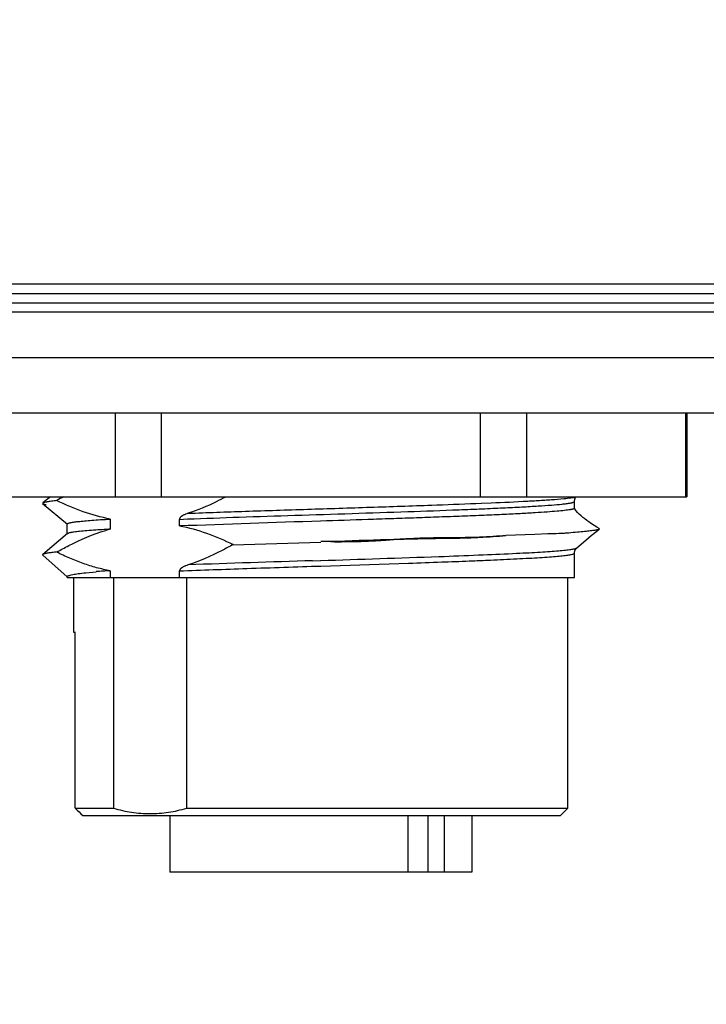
# Model space of a CAD drawing. Header units: inches. Extents: x 0 to 34, y 0 to 22.
# Tile 16 of 47: x 16.2 to 16.9, y 9 to 10.1. Entities that reach past the tile are written whole.
import ezdxf

# ---------------------------------------------------------------- set-up
doc = ezdxf.new("R2010")
doc.units = ezdxf.units.IN
doc.header["$LTSCALE"] = 1.87
doc.header["$MEASUREMENT"] = 0
doc.layers.get('0').update_dxf_attribs({"linetype": 'CONTINUOUS'})
doc.layers.add('DIMENSIONS', color=7, linetype='CONTINUOUS')
doc.styles.get("Standard").update_dxf_attribs({"font": 'txt', "width": 0.8})
doc.dimstyles.new('DIMSTYLE_1', dxfattribs={"dimtxt": 0.125, "dimasz": 0.18, "dimexe": 0.18, "dimexo": 0.0625, "dimgap": 0.09, "dimtad": 0, "dimtih": 1, "dimtoh": 1, "dimdec": 3, "dimzin": 4, "dimdsep": 46, "dimtxsty": 'STANDARD', "dimblk": '_FILLED', "dimblk1": '_FILLED', "dimblk2": '_FILLED', "dimcen": 0.09, "dimadec": 0, "dimazin": 0, "dimtp": 0.01, "dimtm": 0.01, "dimtfac": 1, "dimtdec": 3, "dimtofl": 0, "dimtmove": 0, "dimatfit": 3, "dimldrblk": '_FILLED', "dimfxl": 1, "dimtolj": 1, "dimtzin": 4, "dimarcsym": 0})

# ---------------------------------------------------------------- blocks, each defined once
blk = doc.blocks.new('_FILLED')
at = {"color": 0, "linetype": 'BYBLOCK'}
blk.add_solid([(0, 0), (-1, 0.1736), (-1, -0.1736)], dxfattribs=at)
blk = doc.blocks.new('*D11')
at = {"layer": 'DIMENSIONS', "color": 2, "linetype": 'CONTINUOUS'}
for p, q in [((15.7941, 10.1047), (15.7941, 7.4271)), ((17.2114, 10.1047), (17.2114, 7.4271)), ((15.7941, 7.5521), (15.4341, 7.5521)), ((17.2114, 7.5521), (17.5714, 7.5521))]:
    blk.add_line(p, q, dxfattribs=at)
at = {"layer": 'DIMENSIONS', "color": 2, "linetype": 'CONTINUOUS', "xscale": 0.18, "yscale": 0.18, "zscale": 0.18}
blk.add_blockref('_FILLED', (15.7941, 7.5521), dxfattribs=at)
at = {"layer": 'DIMENSIONS', "color": 2, "linetype": 'CONTINUOUS', "xscale": 0.18, "yscale": 0.18, "zscale": 0.18, "rotation": 180}
blk.add_blockref('_FILLED', (17.2114, 7.5521), dxfattribs=at)
at = {"layer": 'DIMENSIONS', "color": 2, "linetype": 'CONTINUOUS', "insert": (16.5027, 7.6146), "char_height": 0.125, "width": 1.225, "attachment_point": 2, "line_spacing_factor": 0.9}
blk.add_mtext('(1.417{\\Ftxt.shx;\\W1.000000;\\H0.125000; }[36])', dxfattribs=at)
blk = doc.blocks.new('*D12')
at = {"layer": 'DIMENSIONS', "color": 2, "linetype": 'CONTINUOUS'}
for p, q in [((17.2114, 10.1047), (17.2114, 8.1771)), ((17.9791, 9.8951), (17.9791, 8.1771)), ((17.2114, 8.3021), (16.8514, 8.3021)), ((17.9791, 8.3021), (18.4658, 8.3021))]:
    blk.add_line(p, q, dxfattribs=at)
at = {"layer": 'DIMENSIONS', "color": 2, "linetype": 'CONTINUOUS', "xscale": 0.18, "yscale": 0.18, "zscale": 0.18}
blk.add_blockref('_FILLED', (17.2114, 8.3021), dxfattribs=at)
at = {"layer": 'DIMENSIONS', "color": 2, "linetype": 'CONTINUOUS', "xscale": 0.18, "yscale": 0.18, "zscale": 0.18, "rotation": 180}
blk.add_blockref('_FILLED', (17.9791, 8.3021), dxfattribs=at)
at = {"layer": 'DIMENSIONS', "color": 2, "linetype": 'CONTINUOUS', "insert": (18.5283, 8.3646), "char_height": 0.125, "width": 1.325, "attachment_point": 1, "line_spacing_factor": 0.9}
blk.add_mtext('(.768{\\Ftxt.shx;\\W1.000000;\\H0.125000; }[19.5])', dxfattribs=at)

msp = doc.modelspace()

# ---------------------------------------------------------------- linework, layer by layer
at = {"color": 7, "linetype": 'CONTINUOUS'}
for p, q in [((17.2111, 9.8202), (15.7944, 9.8202)), ((17.2114, 9.81), (15.7941, 9.81)), ((15.7941, 9.8002), (17.2114, 9.8002)), ((17.2114, 9.7903), (15.7941, 9.7903)), ((17.5141, 9.7411), (15.4913, 9.7411)), ((15.3019, 9.682), (17.7035, 9.682)), ((16.2817, 9.5915), (16.2817, 9.682)), ((16.3311, 9.682), (16.3311, 9.5915)), ((16.6743, 9.5915), (16.6743, 9.682)), ((16.7238, 9.682), (16.7238, 9.5915)), ((16.8954, 9.5915), (16.8954, 9.682)), ((16.8964, 9.682), (16.8964, 9.5915)), ((16.109, 9.5915), (16.8964, 9.5915))]:
    msp.add_line(p, q, dxfattribs=at)
at = {"color": 6, "linetype": 'CONTINUOUS'}
for p, q in [((16.2034, 9.5845), (16.2301, 9.5621)), ((16.2038, 9.585), (16.2037, 9.5843)), ((16.6219, 9.5827), (16.6275, 9.5829)), ((16.6755, 9.5847), (16.6859, 9.5851)), ((16.7541, 9.5889), (16.7642, 9.5897)), ((16.7752, 9.5861), (16.7756, 9.5866)), ((16.7756, 9.5794), (16.7756, 9.5866)), ((16.7755, 9.5795), (16.7756, 9.5794)), ((16.2301, 9.5621), (16.2299, 9.5625)), ((16.2299, 9.5516), (16.2299, 9.5625)), ((16.2762, 9.5677), (16.2762, 9.5568)), ((16.3506, 9.5674), (16.3594, 9.5678)), ((16.3506, 9.5603), (16.3506, 9.5674)), ((16.2301, 9.552), (16.2037, 9.5296)), ((16.2301, 9.552), (16.2299, 9.5516)), ((16.733, 9.5512), (16.7018, 9.5499)), ((16.7468, 9.5517), (16.733, 9.5512)), ((16.802, 9.5574), (16.802, 9.5567)), ((16.4079, 9.5401), (16.5027, 9.543)), ((16.5134, 9.5434), (16.5027, 9.5434)), ((16.5345, 9.5435), (16.5134, 9.5434)), ((16.5747, 9.5453), (16.5549, 9.5441)), ((16.2037, 9.5296), (16.204, 9.5298)), ((16.2037, 9.5289), (16.2037, 9.5296)), ((16.7752, 9.5306), (16.7756, 9.531)), ((16.7756, 9.5049), (16.7756, 9.531)), ((16.7756, 9.531), (16.7756, 9.531)), ((16.7778, 9.5365), (16.7782, 9.5367)), ((16.2037, 9.529), (16.23, 9.5057)), ((16.4938, 9.5229), (16.5025, 9.5232)), ((16.5027, 9.5172), (16.5971, 9.5203)), ((16.6297, 9.5274), (16.6322, 9.5275)), ((16.6322, 9.5275), (16.6353, 9.5276)), ((16.6328, 9.5216), (16.6359, 9.5217)), ((16.6842, 9.5236), (16.6851, 9.5236)), ((16.2342, 9.5076), (16.2358, 9.508)), ((16.2498, 9.51), (16.2609, 9.5111)), ((16.2755, 9.5121), (16.2762, 9.5122)), ((16.2762, 9.5122), (16.2762, 9.5049)), ((16.3506, 9.5049), (16.3506, 9.5119)), ((16.2299, 9.5049), (16.2299, 9.506)), ((16.23, 9.5057), (16.2299, 9.5059)), ((16.2299, 9.5049), (16.7756, 9.5049)), ((16.237, 9.4458), (16.237, 9.5049)), ((16.2796, 9.5049), (16.2796, 9.2568)), ((16.3584, 9.2568), (16.3584, 9.5049)), ((16.7685, 9.2568), (16.7685, 9.5049)), ((16.2387, 9.4458), (16.237, 9.4458)), ((16.2386, 9.2568), (16.2386, 9.4458)), ((16.2387, 9.2567), (16.2386, 9.257)), ((16.2387, 9.2568), (16.2796, 9.2568)), ((16.3584, 9.2568), (16.7685, 9.2568)), ((16.7606, 9.249), (16.7685, 9.2568)), ((16.2465, 9.249), (16.7606, 9.249)), ((16.3403, 9.249), (16.3403, 9.188)), ((16.5964, 9.249), (16.5964, 9.188)), ((16.6183, 9.188), (16.6183, 9.249)), ((16.6354, 9.249), (16.6354, 9.188)), ((16.6651, 9.249), (16.6651, 9.188)), ((16.6651, 9.188), (16.3403, 9.188))]:
    msp.add_line(p, q, dxfattribs=at)
for points in [[(16.2119, 9.5915), (16.2091, 9.5893), (16.2035, 9.5852)], [(16.7756, 9.5864), (16.7756, 9.5868), (16.7756, 9.5877), (16.7758, 9.5885), (16.776, 9.5893), (16.7762, 9.5898), (16.7763, 9.5901), (16.7765, 9.5904)], [(16.802, 9.5574), (16.7995, 9.559), (16.7967, 9.5608), (16.7939, 9.5627), (16.7911, 9.5646), (16.7887, 9.5663), (16.7866, 9.5679), (16.7846, 9.5695), (16.7826, 9.5712), (16.7807, 9.5729), (16.7789, 9.5747), (16.7773, 9.5766), (16.776, 9.5785), (16.7755, 9.5795)], [(16.7782, 9.5367), (16.7876, 9.5449), (16.7935, 9.5499), (16.7994, 9.5547), (16.802, 9.5567)], [(16.7756, 9.531), (16.7756, 9.5318), (16.7757, 9.5324), (16.7758, 9.5331), (16.776, 9.5338), (16.7762, 9.5342), (16.7763, 9.5345), (16.7764, 9.5347), (16.7765, 9.535), (16.7767, 9.5352), (16.7769, 9.5354), (16.777, 9.5356), (16.7772, 9.5358), (16.7775, 9.5361), (16.7777, 9.5363), (16.778, 9.5365), (16.7782, 9.5367)]]:
    msp.add_lwpolyline(points, dxfattribs=at)
for centre, radius, start, end in [((16.3865, 9.2928), 0.3393, 118.2716, 119.6683), ((16.2774, 19.391), 9.8143, 272.04423, 272.32478), ((16.529, 13.2653), 3.6835, 272.441, 273.0524), ((16.6142, 11.6209), 2.0369, 273.1226, 273.3293), ((16.6515, 10.9821), 1.397, 273.3206, 273.9368), ((16.6884, 10.4369), 0.8506, 273.9812, 274.4281), ((17.2919, -15.6566), 25.2344, 91.79271, 92.13773), ((16.3565, 8.1978), 1.3614, 93.6578, 94.0355), ((16.3896, 7.6791), 1.8811, 93.4562, 93.6574), ((16.3231, 9.3809), 0.1821, 104.9231, 106.5309), ((16.5311, 9.9785), 0.435, 270.457, 271.4985), ((16.5316, 9.9603), 0.4168, 271.4881, 273.2066), ((17.3097, -16.5655), 26.1012, 91.79121, 92.08546), ((15.4547, 42.8818), 33.3751, 271.79918, 272.01759), ((16.047, 25.4801), 15.9693, 271.97406, 272.10209), ((16.2821, 19.0699), 9.5548, 272.12213, 272.3038), ((16.4091, 15.8884), 6.3708, 272.31291, 272.47509), ((16.5099, 13.5646), 4.0448, 272.4823, 272.886), ((16.3104, 8.9153), 0.5979, 94.0182, 94.7406), ((16.3212, 8.7638), 0.7497, 93.4939, 94.0361), ((18.8103, 11.8795), 3.6732, 225.5665, 225.7363)]:
    msp.add_arc(centre, radius, start, end, dxfattribs=at)
at = {"color": 7, "linetype": 'CONTINUOUS'}
msp.add_arc((16.6393, 6.5772), 2.9689, 91.2475, 92.4322, dxfattribs=at)
at = {"color": 6, "linetype": 'CONTINUOUS'}
for points, knots in [([(16.2037, 9.5843), (16.2038, 9.5842), (16.2042, 9.584), (16.205, 9.5837), (16.206, 9.5835), (16.2068, 9.5833), (16.2072, 9.5832)], [0, 0, 0, 0, 0.144937, 0.358009, 0.642599, 1, 1, 1, 1]), ([(16.2189, 9.5875), (16.2169, 9.5873), (16.2141, 9.587), (16.2106, 9.5865), (16.2085, 9.5862), (16.2068, 9.5859), (16.2055, 9.5856), (16.2045, 9.5853), (16.2039, 9.5851), (16.2038, 9.585)], [0, 0, 0, 0, 0.389512, 0.549576, 0.686312, 0.799614, 0.889451, 0.955979, 1, 1, 1, 1]), ([(16.2762, 9.5677), (16.2663, 9.5695), (16.2466, 9.575), (16.2278, 9.5831), (16.2185, 9.5876)], [0, 0, 0, 0, 0.494365, 1, 1, 1, 1]), ([(16.3594, 9.5678), (16.3779, 9.5685), (16.4164, 9.5699), (16.4753, 9.5718), (16.5357, 9.5737), (16.5946, 9.5757), (16.6412, 9.5773), (16.6755, 9.5787), (16.698, 9.5797), (16.7181, 9.5807), (16.7355, 9.5817), (16.7498, 9.5826), (16.7583, 9.5834), (16.7621, 9.5838)], [0, 0, 0, 0, 0.137746, 0.28649, 0.438989, 0.587661, 0.724647, 0.786518, 0.842865, 0.892981, 0.936243, 0.972053, 1, 1, 1, 1]), ([(16.4002, 9.5914), (16.3969, 9.5896), (16.3838, 9.5829), (16.3702, 9.5773), (16.3598, 9.5739)], [0, 0, 0, 0, 0.253377, 1, 1, 1, 1]), ([(16.3599, 9.5739), (16.3804, 9.5747), (16.4232, 9.5762), (16.4886, 9.5783), (16.5554, 9.5804), (16.5999, 9.5819), (16.6219, 9.5827)], [0, 0, 0, 0, 0.23555, 0.490015, 0.748844, 1, 1, 1, 1]), ([(16.7621, 9.5838), (16.7637, 9.5839), (16.7667, 9.5843), (16.7702, 9.5848), (16.7724, 9.5852), (16.7736, 9.5855), (16.7745, 9.5858), (16.775, 9.586), (16.7752, 9.5861)], [0, 0, 0, 0, 0.37854, 0.671529, 0.785569, 0.878054, 0.949297, 1, 1, 1, 1]), ([(16.7642, 9.5897), (16.7667, 9.59), (16.7701, 9.5904), (16.7741, 9.591), (16.7757, 9.5913), (16.7764, 9.5915)], [0, 0, 0, 0, 0.611429, 0.833221, 1, 1, 1, 1]), ([(16.3599, 9.5739), (16.359, 9.5736), (16.3577, 9.5731), (16.356, 9.5724), (16.3549, 9.5719), (16.3541, 9.5715), (16.3535, 9.5711), (16.3529, 9.5707), (16.3523, 9.5702), (16.3517, 9.5698), (16.3512, 9.5691), (16.3508, 9.5683), (16.3507, 9.5678), (16.3506, 9.5674)], [0, 0, 0, 0, 0.233228, 0.351096, 0.470272, 0.530501, 0.591331, 0.652967, 0.715577, 0.779618, 0.847328, 0.921651, 1, 1, 1, 1]), ([(16.7756, 9.5794), (16.7756, 9.5792), (16.7753, 9.5789), (16.7749, 9.5787), (16.7743, 9.5785), (16.7737, 9.5783), (16.7728, 9.5781), (16.7719, 9.5779), (16.7703, 9.5776), (16.7679, 9.5773), (16.7632, 9.5767), (16.756, 9.576), (16.7454, 9.5752), (16.7321, 9.5743), (16.7159, 9.5734), (16.6966, 9.5724), (16.6748, 9.5715), (16.6513, 9.5706), (16.6269, 9.5697), (16.6024, 9.5688), (16.5779, 9.568), (16.5446, 9.5669), (16.5194, 9.566), (16.5025, 9.5655)], [0, 0, 0, 0, 0.001867, 0.003424, 0.005473, 0.008038, 0.011129, 0.014753, 0.018913, 0.028819, 0.04079, 0.070697, 0.108994, 0.15692, 0.216187, 0.287405, 0.367901, 0.455445, 0.545404, 0.634862, 0.723945, 0.814241, 1, 1, 1, 1]), ([(16.2299, 9.5625), (16.2299, 9.5626), (16.2301, 9.5628), (16.2303, 9.563), (16.2307, 9.5631), (16.2311, 9.5633), (16.2318, 9.5635), (16.233, 9.5638), (16.2347, 9.5641), (16.2367, 9.5645), (16.2391, 9.5648), (16.243, 9.5652), (16.2488, 9.5658), (16.2568, 9.5664), (16.2661, 9.5671), (16.2727, 9.5675), (16.2762, 9.5677)], [0, 0, 0, 0, 0.007993, 0.01404, 0.021798, 0.031375, 0.04282, 0.071407, 0.107659, 0.151594, 0.203199, 0.262446, 0.403695, 0.574529, 0.773718, 1, 1, 1, 1]), ([(16.2186, 9.5321), (16.2228, 9.5345), (16.2397, 9.5438), (16.2576, 9.5514), (16.2713, 9.5555)], [0, 0, 0, 0, 0.254801, 1, 1, 1, 1]), ([(16.2329, 9.5529), (16.2323, 9.5528), (16.2315, 9.5526), (16.2305, 9.5522), (16.2302, 9.5521), (16.2301, 9.552)], [0, 0, 0, 0, 0.626766, 0.843742, 1, 1, 1, 1]), ([(16.2607, 9.5558), (16.2575, 9.5556), (16.2517, 9.5552), (16.2438, 9.5545), (16.2384, 9.5538), (16.2349, 9.5533), (16.2335, 9.5531), (16.2329, 9.5529)], [0, 0, 0, 0, 0.344566, 0.62712, 0.8458, 0.930982, 1, 1, 1, 1]), ([(16.3506, 9.5603), (16.3606, 9.5586), (16.3803, 9.5531), (16.3991, 9.5449), (16.4083, 9.5403)], [0, 0, 0, 0, 0.49382, 1, 1, 1, 1]), ([(16.802, 9.5567), (16.802, 9.5567), (16.8018, 9.5566), (16.8012, 9.5563), (16.8003, 9.5561), (16.7989, 9.5558), (16.7971, 9.5555), (16.795, 9.5552), (16.7913, 9.5547), (16.7859, 9.5541), (16.7782, 9.5534), (16.7708, 9.5528), (16.7642, 9.5523), (16.7566, 9.552), (16.7508, 9.5518), (16.7468, 9.5517)], [0, 0, 0, 0, 0.005213, 0.012086, 0.031074, 0.056988, 0.089582, 0.128685, 0.174438, 0.286528, 0.425793, 0.591271, 0.683844, 0.782981, 1, 1, 1, 1]), ([(16.4083, 9.5404), (16.4044, 9.5381), (16.3888, 9.5296), (16.3724, 9.5225), (16.3598, 9.5184)], [0, 0, 0, 0, 0.254162, 1, 1, 1, 1]), ([(16.7018, 9.5499), (16.6973, 9.5496), (16.6878, 9.5489), (16.6734, 9.5481), (16.6608, 9.5476), (16.6505, 9.5474), (16.6398, 9.5473), (16.6261, 9.5472), (16.6123, 9.547), (16.601, 9.5466), (16.5893, 9.5461), (16.5806, 9.5456), (16.5747, 9.5453)], [0, 0, 0, 0, 0.108235, 0.222381, 0.342165, 0.403804, 0.466416, 0.59439, 0.725921, 0.793124, 0.861343, 1, 1, 1, 1]), ([(16.2189, 9.5323), (16.2171, 9.5322), (16.2144, 9.5318), (16.2111, 9.5314), (16.209, 9.5311), (16.2073, 9.5308), (16.2059, 9.5305), (16.2048, 9.5302), (16.2042, 9.5299), (16.204, 9.5298)], [0, 0, 0, 0, 0.373817, 0.53072, 0.666139, 0.780473, 0.874237, 0.947461, 1, 1, 1, 1]), ([(16.2762, 9.5122), (16.2713, 9.513), (16.2614, 9.5152), (16.2469, 9.5198), (16.2326, 9.5255), (16.2232, 9.5298), (16.2186, 9.5321)], [0, 0, 0, 0, 0.245719, 0.493946, 0.745353, 1, 1, 1, 1]), ([(16.6353, 9.5276), (16.6494, 9.5282), (16.6753, 9.5291), (16.7013, 9.5303), (16.7132, 9.5309)], [0, 0, 0, 0, 0.540804, 1, 1, 1, 1]), ([(16.7132, 9.5309), (16.7177, 9.5311), (16.7262, 9.5315), (16.7382, 9.5322), (16.7488, 9.5329), (16.7578, 9.5336), (16.7643, 9.5342), (16.7687, 9.5347), (16.7714, 9.5351), (16.7736, 9.5354), (16.7754, 9.5357), (16.7767, 9.5361), (16.7775, 9.5363), (16.7778, 9.5365)], [0, 0, 0, 0, 0.206358, 0.393133, 0.55726, 0.697059, 0.811792, 0.85954, 0.900763, 0.935386, 0.963386, 0.984861, 1, 1, 1, 1]), ([(16.7135, 9.525), (16.7179, 9.5252), (16.7262, 9.5256), (16.7378, 9.5263), (16.748, 9.527), (16.7566, 9.5277), (16.7628, 9.5283), (16.7669, 9.5288), (16.7694, 9.5291), (16.7715, 9.5295), (16.7731, 9.5298), (16.7743, 9.5302), (16.775, 9.5304), (16.7752, 9.5306)], [0, 0, 0, 0, 0.211307, 0.399851, 0.564409, 0.70406, 0.818032, 0.865157, 0.905591, 0.939257, 0.966135, 0.986311, 1, 1, 1, 1]), ([(16.2358, 9.508), (16.2378, 9.5084), (16.2424, 9.5092), (16.2471, 9.5097), (16.2498, 9.51)], [0, 0, 0, 0, 0.429248, 1, 1, 1, 1]), ([(16.3599, 9.5184), (16.359, 9.5181), (16.3577, 9.5176), (16.356, 9.5169), (16.3549, 9.5164), (16.3541, 9.5159), (16.3535, 9.5156), (16.3529, 9.5152), (16.3523, 9.5147), (16.3517, 9.5142), (16.3512, 9.5136), (16.3508, 9.5128), (16.3507, 9.5122), (16.3506, 9.5119)], [0, 0, 0, 0, 0.233236, 0.351109, 0.470288, 0.53052, 0.591351, 0.652989, 0.715604, 0.779659, 0.847382, 0.921682, 1, 1, 1, 1]), ([(16.3506, 9.5119), (16.3748, 9.5129), (16.4255, 9.5147), (16.4762, 9.5163), (16.5027, 9.5172)], [0, 0, 0, 0, 0.477041, 1, 1, 1, 1]), ([(16.2299, 9.5059), (16.2299, 9.5059), (16.23, 9.5061), (16.2302, 9.5063), (16.2305, 9.5065), (16.2312, 9.5068), (16.2325, 9.5072), (16.2335, 9.5075), (16.2342, 9.5076)], [0, 0, 0, 0, 0.039344, 0.097952, 0.181138, 0.290613, 0.590606, 1, 1, 1, 1]), ([(16.2796, 9.2568), (16.286, 9.2549), (16.299, 9.252), (16.319, 9.2504), (16.3389, 9.252), (16.352, 9.2549), (16.3584, 9.2568)], [0, 0, 0, 0, 0.251324, 0.5, 0.748676, 1, 1, 1, 1])]:
    msp.add_open_spline(points, degree=3, knots=knots, dxfattribs=at)
at = {"color": 7, "linetype": 'CONTINUOUS'}
for points, knots in [([(16.5134, 9.5434), (16.5237, 9.5433), (16.5391, 9.5434), (16.5595, 9.5443), (16.5697, 9.5449), (16.5747, 9.5453)], [0, 0, 0, 0, 0.503612, 0.753045, 1, 1, 1, 1]), ([(16.5747, 9.5453), (16.5805, 9.5458), (16.592, 9.5465), (16.6064, 9.5473), (16.6177, 9.5476), (16.6287, 9.5478), (16.6422, 9.5479), (16.6579, 9.548), (16.6731, 9.5484), (16.6877, 9.549), (16.6972, 9.5496), (16.7018, 9.5499)], [0, 0, 0, 0, 0.137344, 0.272195, 0.338489, 0.403933, 0.532073, 0.656191, 0.77586, 0.890632, 1, 1, 1, 1]), ([(16.7018, 9.5499), (16.6972, 9.5494), (16.6877, 9.5486), (16.6757, 9.5478), (16.6658, 9.5473), (16.6555, 9.547), (16.6422, 9.5468), (16.6259, 9.5466), (16.6092, 9.5463), (16.5921, 9.5459), (16.5805, 9.5455), (16.5747, 9.5453)], [0, 0, 0, 0, 0.109452, 0.224236, 0.283479, 0.34388, 0.467969, 0.596106, 0.727857, 0.862689, 1, 1, 1, 1])]:
    msp.add_open_spline(points, degree=3, knots=knots, dxfattribs=at)

# ---------------------------------------------------------------- dimensions: what is measured, and where the dimension line sits
at = {"layer": 'DIMENSIONS', "color": 2, "linetype": 'CONTINUOUS'}
for base, p1, p2, picture, middle in [((17.2114, 7.5521), (15.7941, 10.1047), (17.2114, 10.1047), '*D11', (16.4027, 7.5521)), ((17.9791, 8.3021), (17.2114, 10.1047), (17.9791, 9.8951), '*D12', (19.1908, 8.3021))]:
    dim = msp.add_linear_dim(base=base, p1=p1, p2=p2, text='(<>)', dimstyle='DIMSTYLE_1', dxfattribs=at)
    dim.commit()
    dim.dimension.update_dxf_attribs({"geometry": picture, "text_midpoint": middle, "dimtype": 160})

doc.saveas('drawing.dxf')
